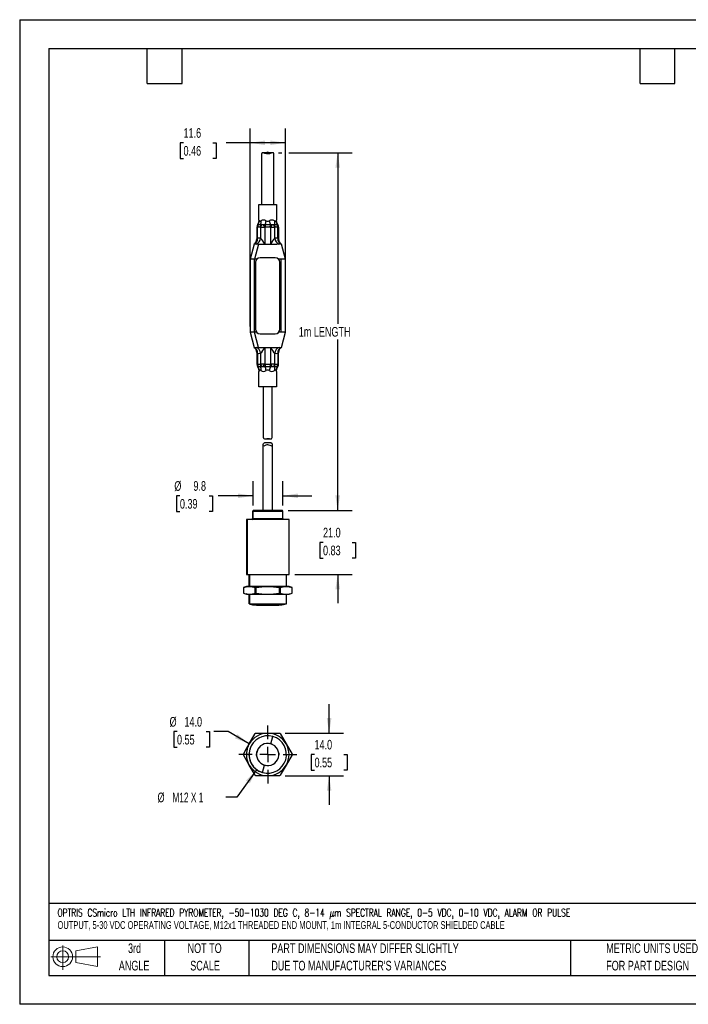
# Model space of a CAD drawing. Header units: millimetres. Extents: x 0 to 419, y 0 to 324.
# Tile 1 of 2: x 0 to 220, y 0 to 324. Entities that reach past the tile are written whole.
import ezdxf

# ---------------------------------------------------------------- set-up
doc = ezdxf.new("R2010")
doc.units = ezdxf.units.MM
doc.header["$LTSCALE"] = 1.5
doc.linetypes.add('CENTERX2', pattern=[20.32, 12.7, -2.54, 2.54, -2.54])
doc.layers.add('CENTER', color=40, linetype='CENTERX2')
doc.layers.add('SLD-DEFPOINTS', color=7, linetype='Continuous')
doc.layers.add('DIMENSIONS', color=140, linetype='Continuous', lineweight=25)
doc.layers.add('TEXT', color=140, linetype='Continuous', lineweight=25)
doc.styles.add('SLDTEXTSTYLE0', font='TXT', dxfattribs={"width": 0.7})
doc.styles.add('SLDTEXTSTYLE1', font='TXT', dxfattribs={"width": 0.7, "bigfont": 'bigfont'})
doc.styles.add('SLDTEXTSTYLE3', font='TXT', dxfattribs={"width": 0.642857})
doc.dimstyles.new('SLDDIMSTYLE0', dxfattribs={"dimtxt": 3.237012, "dimasz": 4.953, "dimexe": 0, "dimexo": 0.0625, "dimgap": 0.809253, "dimtad": 0, "dimtih": 1, "dimtoh": 1, "dimrnd": 1e-09, "dimzin": 4, "dimdsep": 46, "dimtxsty": 'SLDTEXTSTYLE0', "dimsah": 1, "dimcen": 0.09, "dimadec": 0, "dimazin": 1, "dimtfac": 1, "dimtmove": 0, "dimatfit": 0, "dimfxl": 0, "dimfrac": 2, "dimtolj": 1, "dimtzin": 12, "dimarcsym": 0})
doc.dimstyles.new('SLDDIMSTYLE1', dxfattribs={"dimtxt": 3.237012, "dimasz": 4.953, "dimexe": 0, "dimexo": 0.0625, "dimgap": 0.809253, "dimtad": 0, "dimtih": 1, "dimtoh": 1, "dimrnd": 1e-09, "dimzin": 4, "dimdsep": 46, "dimtxsty": 'SLDTEXTSTYLE0', "dimsah": 1, "dimcen": 0, "dimadec": 0, "dimazin": 1, "dimtfac": 1, "dimtofl": 0, "dimtmove": 0, "dimatfit": 3, "dimfxl": 0, "dimfrac": 2, "dimtolj": 1, "dimtzin": 12, "dimarcsym": 0})
doc.dimstyles.new('SLDDIMSTYLE2', dxfattribs={"dimtxt": 3.237012, "dimasz": 4.953, "dimexe": 0, "dimexo": 0.0625, "dimgap": 0.809253, "dimtad": 0, "dimtih": 1, "dimtoh": 1, "dimrnd": 1e-09, "dimzin": 12, "dimdsep": 46, "dimtxsty": 'SLDTEXTSTYLE0', "dimsah": 1, "dimcen": 0, "dimadec": 0, "dimazin": 3, "dimtfac": 1, "dimtofl": 0, "dimtmove": 0, "dimatfit": 3, "dimfxl": 0, "dimfrac": 2, "dimtolj": 1, "dimtzin": 12, "dimarcsym": 0})
doc.dimstyles.new('SLDDIMSTYLE3', dxfattribs={"dimtxt": 3.237012, "dimasz": 4.953, "dimexe": 0, "dimexo": 0.0625, "dimgap": 0.809253, "dimtad": 0, "dimtih": 1, "dimtoh": 1, "dimrnd": 1e-09, "dimzin": 12, "dimdsep": 46, "dimtxsty": 'SLDTEXTSTYLE0', "dimsah": 1, "dimcen": 0.09, "dimadec": 0, "dimazin": 3, "dimtfac": 1, "dimtmove": 0, "dimatfit": 0, "dimfxl": 0, "dimfrac": 2, "dimtolj": 1, "dimtzin": 12, "dimarcsym": 0})
doc.dimstyles.new('SLDDIMSTYLE5', dxfattribs={"dimtxt": 3.237012, "dimasz": 4.953, "dimexe": 0, "dimexo": 0.0625, "dimgap": 0.809253, "dimtad": 0, "dimtih": 1, "dimtoh": 1, "dimrnd": 1e-09, "dimzin": 12, "dimdsep": 46, "dimtxsty": 'SLDTEXTSTYLE0', "dimsah": 1, "dimcen": 0.09, "dimadec": 0, "dimazin": 3, "dimtfac": 1, "dimtofl": 0, "dimtmove": 0, "dimatfit": 3, "dimfxl": 0, "dimfrac": 2, "dimtolj": 1, "dimtzin": 12, "dimarcsym": 0})

# ---------------------------------------------------------------- blocks, each defined once
blk = doc.blocks.new('Block11')
at = {"color": 7, "linetype": 'Continuous', "lineweight": 18}
for p, q in [((3.88, 7.97), (3.88, 0)), ((8.22, 6.25), (15.26, 7.55)), ((15.26, 7.55), (15.26, 1.1)), ((0, 4.32), (16.31, 4.32)), ((8.22, 2.39), (8.22, 6.25)), ((8.22, 2.39), (15.26, 1.1))]:
    blk.add_line(p, q, dxfattribs=at)
for radius in [3.23, 1.93]:
    blk.add_circle((3.88, 4.32), radius, dxfattribs=at)
blk = doc.blocks.new('Block12')
at = {"layer": 'SLD-DEFPOINTS'}
blk.add_blockref('Block11', (0, 0), dxfattribs=at)
blk = doc.blocks.new('SW_NOTE_0')
at = {"layer": 'TEXT', "color": 0, "linetype": 'CENTERX2', "lineweight": 18, "char_height": 2.55, "attachment_point": 1}
for s, insert, style in [('OPTRIS CSmicro LTH INFRARED PYROMETER, -50-1030 DEG C, 8-14 μm SPECTRAL RANGE, 0-5 VDC, 0-10 VDC, ALARM OR PULSE', (0, 3.29), 'SLDTEXTSTYLE1'), ('OUTPUT, 5-30 VDC OPERATING VOLTAGE, M12x1 THREADED END MOUNT, 1m INTEGRAL 5-CONDUCTOR SHIELDED CABLE', (0, -0.76), 'SLDTEXTSTYLE0')]:
    blk.add_mtext(s, dxfattribs=dict(at, insert=insert, style=style))
blk = doc.blocks.new('SW_NOTE_0_3')
at = {"layer": 'TEXT', "color": 0, "linetype": 'CENTERX2', "lineweight": 18, "char_height": 3.175, "attachment_point": 1, "style": 'SLDTEXTSTYLE0'}
for s, insert in [('PART DIMENSIONS MAY DIFFER SLIGHTLY', (0, 4.09)), ("DUE TO MANUFACTURER'S VARIANCES", (0, -1.64))]:
    blk.add_mtext(s, dxfattribs=dict(at, insert=insert))
blk = doc.blocks.new('SW_NOTE_0_4')
at = {"layer": 'TEXT', "color": 0, "linetype": 'CENTERX2', "lineweight": 18, "char_height": 3.175, "attachment_point": 2, "style": 'SLDTEXTSTYLE0'}
for s, insert in [('NOT TO', (7.89, 4.09)), ('SCALE', (8.03, -1.64))]:
    blk.add_mtext(s, dxfattribs=dict(at, insert=insert))
blk = doc.blocks.new('SW_NOTE_0_5')
at = {"layer": 'TEXT', "color": 0, "linetype": 'CENTERX2', "lineweight": 18, "char_height": 3.175, "attachment_point": 2, "style": 'SLDTEXTSTYLE0'}
for s, insert in [('3rd', (3.47, 4.09)), ('ANGLE', (3.33, -1.64))]:
    blk.add_mtext(s, dxfattribs=dict(at, insert=insert))
blk = doc.blocks.new('SW_NOTE_0_6')
at = {"layer": 'TEXT', "color": 0, "linetype": 'CENTERX2', "lineweight": 18, "char_height": 3.175, "attachment_point": 1, "style": 'SLDTEXTSTYLE0'}
for s, insert in [('METRIC UNITS USED', (0, 4.09)), ('FOR PART DESIGN', (0, -1.64))]:
    blk.add_mtext(s, dxfattribs=dict(at, insert=insert))
blk = doc.blocks.new('_D')
at = {"layer": 'DIMENSIONS'}
for p, q in [((101.69, 89.17), (101.69, 98.7)), ((87.27, 89.17), (106.45, 89.17)), ((96.88, 82.17), (95.79, 82.17)), ((95.79, 82.17), (95.79, 77.03)), ((106.49, 82.17), (107.58, 82.17)), ((107.58, 82.17), (107.58, 77.03)), ((87.27, 75.17), (106.45, 75.17)), ((95.79, 77.03), (96.88, 77.03)), ((101.68, 75.17), (101.68, 65.65)), ((107.58, 77.03), (106.49, 77.03))]:
    blk.add_line(p, q, dxfattribs=at)
for points in [[(101.69, 89.17), (102.45, 94.12), (100.92, 94.12)], [(101.68, 75.17), (100.92, 70.22), (102.44, 70.22)]]:
    blk.add_solid(points, dxfattribs=at)
at = {"layer": 'DIMENSIONS', "char_height": 3.175, "attachment_point": 1, "style": 'SLDTEXTSTYLE0'}
for s, insert in [('14.0', (96.88, 86.99)), ('0.55', (96.88, 81.12))]:
    blk.add_mtext(s, dxfattribs=dict(at, insert=insert))
blk = doc.blocks.new('_D_1')
at = {"layer": 'DIMENSIONS'}
for p, q in [((51.69, 89.69), (50.6, 89.69)), ((50.6, 89.69), (50.6, 84.55)), ((61.31, 89.69), (62.4, 89.69)), ((62.4, 89.69), (62.4, 84.55)), ((68.47, 89.69), (63.75, 89.69)), ((75.43, 85.67), (68.47, 89.69)), ((50.6, 84.55), (51.69, 84.55)), ((62.4, 84.55), (61.31, 84.55))]:
    blk.add_line(p, q, dxfattribs=at)
blk.add_arc((81.49, 82.17), 7, 165.2157, 184.2297, dxfattribs=at)
blk.add_solid([(75.43, 85.67), (71.52, 88.81), (70.76, 87.49)], dxfattribs=at)
at = {"layer": 'DIMENSIONS', "char_height": 3.175, "attachment_point": 1, "style": 'SLDTEXTSTYLE0'}
for s, insert in [('%%c', (49.25, 94.51)), ('14.0', (54.13, 94.51)), ('0.55', (51.69, 88.64))]:
    blk.add_mtext(s, dxfattribs=dict(at, insert=insert))
blk = doc.blocks.new('_D_2')
at = {"layer": 'DIMENSIONS'}
for p, q in [((77.9, 77.18), (71.39, 68.11)), ((71.39, 68.11), (67.7, 68.11))]:
    blk.add_line(p, q, dxfattribs=at)
blk.add_arc((81.49, 82.17), 6.15, 180.9607, 272.0388, dxfattribs=at)
blk.add_solid([(77.9, 77.18), (74.39, 73.6), (75.63, 72.71)], dxfattribs=at)
at = {"layer": 'DIMENSIONS', "char_height": 3.175, "attachment_point": 1}
for s, insert, style in [('%%c', (45.29, 69.64), 'SLDTEXTSTYLE0'), ('M12 X 1', (50.18, 69.64), 'SLDTEXTSTYLE3')]:
    blk.add_mtext(s, dxfattribs=dict(at, insert=insert, style=style))
blk = doc.blocks.new('SW_CENTERMARKSYMBOL_0')
at = {"layer": 'CENTER', "color": 0}
for p, q in [((0, 5.08), (0, 9.54)), ((-5.08, 0), (-9.54, 0)), ((0, 0), (-2.54, 0)), ((0, 0), (0, 2.54)), ((0, 0), (0, -2.54)), ((0, 0), (2.54, 0)), ((5.08, 0), (9.54, 0)), ((0, -5.08), (0, -9.54))]:
    blk.add_line(p, q, dxfattribs=at)
blk = doc.blocks.new('_D_7')
at = {"layer": 'DIMENSIONS'}
for p, q in [((85.09, 280.11), (86.15, 280.11)), ((88.44, 280.11), (109.26, 280.11)), ((104.49, 280.11), (104.49, 223.84)), ((104.49, 162.42), (104.49, 218.7)), ((88.23, 162.42), (109.26, 162.42))]:
    blk.add_line(p, q, dxfattribs=at)
for points in [[(104.49, 280.11), (103.73, 275.16), (105.26, 275.16)], [(104.49, 162.42), (105.26, 167.37), (103.73, 167.37)]]:
    blk.add_solid(points, dxfattribs=at)
at = {"layer": 'DIMENSIONS', "insert": (91.71, 222.79), "char_height": 3.175, "attachment_point": 1, "style": 'SLDTEXTSTYLE0'}
blk.add_mtext('1m LENGTH', dxfattribs=at)
blk = doc.blocks.new('_D_8')
at = {"layer": 'DIMENSIONS'}
for p, q in [((75.69, 222.97), (75.69, 288.12)), ((87.29, 222.97), (87.29, 288.12)), ((53.83, 283.36), (52.74, 283.36)), ((52.74, 283.36), (52.74, 278.21)), ((63.45, 283.36), (64.53, 283.36)), ((64.53, 283.36), (64.53, 278.21)), ((75.69, 283.36), (67.83, 283.36)), ((87.29, 283.36), (75.69, 283.36)), ((52.74, 278.21), (53.83, 278.21)), ((64.53, 278.21), (63.45, 278.21))]:
    blk.add_line(p, q, dxfattribs=at)
for points in [[(75.69, 283.36), (80.65, 282.6), (80.65, 284.12)], [(87.29, 283.36), (82.34, 284.12), (82.34, 282.6)]]:
    blk.add_solid(points, dxfattribs=at)
at = {"layer": 'DIMENSIONS', "char_height": 3.175, "attachment_point": 1, "style": 'SLDTEXTSTYLE0'}
for s, insert in [('11.6', (53.83, 288.18)), ('0.46', (53.83, 282.31))]:
    blk.add_mtext(s, dxfattribs=dict(at, insert=insert))
blk = doc.blocks.new('_D_9')
at = {"layer": 'DIMENSIONS'}
for p, q in [((104.49, 162.42), (104.49, 171.95)), ((88.23, 162.42), (109.26, 162.42)), ((99.68, 151.92), (98.6, 151.92)), ((98.6, 151.92), (98.6, 146.78)), ((109.3, 151.92), (110.39, 151.92)), ((110.39, 151.92), (110.39, 146.78)), ((98.6, 146.78), (99.68, 146.78)), ((110.39, 146.78), (109.3, 146.78)), ((90.4, 141.42), (109.26, 141.42)), ((104.49, 141.42), (104.49, 131.9))]:
    blk.add_line(p, q, dxfattribs=at)
for points in [[(104.49, 162.42), (105.26, 167.37), (103.73, 167.37)], [(104.49, 141.42), (103.73, 136.47), (105.26, 136.47)]]:
    blk.add_solid(points, dxfattribs=at)
at = {"layer": 'DIMENSIONS', "char_height": 3.175, "attachment_point": 1, "style": 'SLDTEXTSTYLE0'}
for s, insert in [('21.0', (99.68, 156.74)), ('0.83', (99.68, 150.87))]:
    blk.add_mtext(s, dxfattribs=dict(at, insert=insert))
blk = doc.blocks.new('_D_10')
at = {"layer": 'DIMENSIONS'}
for p, q in [((76.69, 164.03), (76.69, 172.02)), ((86.49, 164.03), (86.49, 172.02)), ((52.65, 167.25), (51.56, 167.25)), ((51.56, 167.25), (51.56, 162.11)), ((62.27, 167.25), (63.36, 167.25)), ((63.36, 167.25), (63.36, 162.11)), ((76.69, 167.25), (65.17, 167.25)), ((86.49, 167.25), (96.02, 167.25)), ((51.56, 162.11), (52.65, 162.11)), ((63.36, 162.11), (62.27, 162.11))]:
    blk.add_line(p, q, dxfattribs=at)
for points in [[(76.69, 167.25), (71.74, 168.02), (71.74, 166.49)], [(86.49, 167.25), (91.45, 166.49), (91.45, 168.02)]]:
    blk.add_solid(points, dxfattribs=at)
at = {"layer": 'DIMENSIONS', "char_height": 3.175, "attachment_point": 1, "style": 'SLDTEXTSTYLE0'}
for s, insert in [('%%c', (50.81, 172.07)), ('9.8', (57.09, 172.07)), ('0.39', (52.65, 166.2))]:
    blk.add_mtext(s, dxfattribs=dict(at, insert=insert))

msp = doc.modelspace()

# ---------------------------------------------------------------- linework, layer by layer
at = {"color": 7, "linetype": 'Continuous'}
for p, q in [((0.004, 323.854), (0.004, 0.004)), ((0.004, 323.854), (419.104, 323.854)), ((419.104, 0.004), (0.004, 0.004))]:
    msp.add_line(p, q, dxfattribs=at)
for p, q in [((79.494, 279.546), (79.494, 263.061)), ((83.172, 280.114), (79.813, 280.114)), ((83.494, 263.061), (83.494, 279.546)), ((78.594, 257.942), (78.594, 263.061)), ((78.594, 263.061), (84.394, 263.061)), ((84.394, 263.061), (84.394, 257.942)), ((78.335, 256.345), (78.168, 256.382)), ((79.215, 256.345), (78.335, 256.345)), ((79.66, 256.382), (79.215, 256.345)), ((80.001, 256.382), (79.66, 256.382)), ((80.001, 256.382), (80.512, 255.608)), ((80.613, 256.345), (80.001, 256.382)), ((80.613, 256.345), (80.664, 255.671)), ((82.374, 256.345), (80.613, 256.345)), ((82.324, 255.671), (82.374, 256.345)), ((82.987, 256.382), (82.374, 256.345)), ((82.475, 255.608), (82.987, 256.382)), ((83.327, 256.382), (82.987, 256.382)), ((83.772, 256.345), (83.327, 256.382)), ((84.653, 256.345), (83.772, 256.345)), ((84.82, 256.382), (84.653, 256.345)), ((77.931, 255.61), (77.931, 251.753)), ((78.145, 251.975), (78.145, 255.608)), ((78.221, 255.671), (79.051, 255.671)), ((79.127, 255.608), (79.127, 251.991)), ((80.512, 255.608), (80.512, 250.061)), ((80.664, 255.671), (82.324, 255.671)), ((82.475, 250.061), (82.475, 255.608)), ((83.861, 251.991), (83.861, 255.608)), ((83.937, 255.671), (84.767, 255.671)), ((84.843, 251.975), (84.843, 255.608)), ((85.057, 255.591), (85.057, 251.755)), ((76.994, 250.061), (75.694, 245.061)), ((77.237, 250.159), (76.991, 250.058)), ((78.494, 250.061), (77.194, 245.061)), ((78.494, 250.061), (80.512, 250.061)), ((80.512, 250.061), (82.475, 250.061)), ((82.475, 250.061), (84.494, 250.061)), ((85.996, 250.058), (85.751, 250.159)), ((87.294, 245.061), (85.994, 250.061)), ((77.194, 245.061), (75.694, 245.061)), ((75.694, 245.061), (75.694, 221.061)), ((77.194, 221.061), (77.194, 245.061)), ((77.876, 245.061), (77.194, 245.061)), ((77.494, 244.061), (77.494, 222.061)), ((83.994, 245.561), (78.994, 245.561)), ((85.794, 245.061), (85.112, 245.061)), ((85.494, 222.061), (85.494, 244.061)), ((87.294, 245.061), (85.794, 245.061)), ((85.794, 245.061), (85.794, 221.061)), ((87.294, 221.061), (87.294, 245.061)), ((75.694, 221.061), (76.994, 216.061)), ((77.194, 221.061), (75.694, 221.061)), ((78.494, 216.061), (77.194, 221.061)), ((77.876, 221.061), (77.194, 221.061)), ((78.994, 220.561), (83.994, 220.561)), ((85.794, 221.061), (85.112, 221.061)), ((87.294, 221.061), (85.794, 221.061)), ((85.994, 216.061), (87.294, 221.061)), ((76.991, 216.064), (77.237, 215.963)), ((77.931, 214.367), (77.931, 210.531)), ((78.145, 214.147), (78.145, 210.514)), ((78.494, 216.061), (80.512, 216.061)), ((79.127, 214.131), (79.127, 210.514)), ((80.512, 216.061), (80.512, 210.514)), ((80.512, 216.061), (82.475, 216.061)), ((82.475, 216.061), (84.494, 216.061)), ((82.475, 210.514), (82.475, 216.061)), ((83.861, 210.514), (83.861, 214.131)), ((84.843, 214.147), (84.843, 210.514)), ((85.057, 210.512), (85.057, 214.368)), ((85.751, 215.963), (85.996, 216.064)), ((80.001, 209.74), (80.512, 210.514)), ((82.987, 209.74), (82.475, 210.514)), ((78.168, 209.74), (78.335, 209.777)), ((79.051, 210.451), (78.221, 210.451)), ((78.335, 209.777), (79.215, 209.777)), ((78.594, 203.061), (78.594, 208.18)), ((79.215, 209.777), (79.66, 209.74)), ((79.66, 209.74), (80.001, 209.74)), ((80.001, 209.74), (80.613, 209.777)), ((80.664, 210.451), (80.613, 209.777)), ((80.613, 209.777), (82.374, 209.777)), ((82.324, 210.451), (80.664, 210.451)), ((82.374, 209.777), (82.324, 210.451)), ((82.374, 209.777), (82.987, 209.74)), ((82.987, 209.74), (83.327, 209.74)), ((83.327, 209.74), (83.772, 209.777)), ((83.772, 209.777), (84.653, 209.777)), ((84.767, 210.451), (83.937, 210.451)), ((84.394, 208.18), (84.394, 203.061)), ((84.653, 209.777), (84.82, 209.74)), ((84.394, 203.061), (78.594, 203.061)), ((79.994, 203.061), (79.994, 186.576)), ((82.994, 186.576), (82.994, 203.061)), ((80.464, 186.008), (82.533, 186.008)), ((82.533, 184.674), (80.464, 184.674)), ((79.994, 162.421), (79.994, 184.106)), ((82.994, 184.106), (82.994, 162.421)), ((76.667, 162.421), (76.494, 162.121)), ((76.494, 162.121), (76.494, 159.721)), ((76.694, 162.121), (76.494, 162.121)), ((76.86, 162.421), (76.667, 162.421)), ((76.694, 162.121), (76.86, 162.421)), ((86.494, 162.121), (76.694, 162.121)), ((76.694, 159.721), (76.694, 162.121)), ((86.321, 162.421), (76.86, 162.421)), ((86.494, 162.121), (86.321, 162.421)), ((86.494, 159.721), (86.494, 162.121)), ((74.494, 159.423), (74.494, 141.421)), ((74.774, 159.423), (74.494, 159.423)), ((74.774, 159.423), (74.774, 141.421)), ((88.494, 159.423), (74.774, 159.423)), ((76.494, 159.721), (76.196, 159.423)), ((76.408, 159.423), (76.694, 159.721)), ((76.694, 159.721), (76.494, 159.721)), ((86.494, 159.721), (76.694, 159.721)), ((86.792, 159.423), (86.494, 159.721)), ((88.494, 141.421), (88.494, 159.423)), ((74.494, 141.421), (74.774, 141.421)), ((74.774, 141.421), (88.494, 141.421)), ((75.344, 141.421), (75.344, 137.421)), ((75.59, 137.421), (75.59, 141.421)), ((87.644, 137.421), (87.644, 141.421)), ((74.494, 137.421), (73.494, 137.057)), ((73.494, 137.057), (73.494, 135.285)), ((73.495, 137.057), (73.494, 137.057)), ((73.495, 137.057), (73.495, 135.285)), ((75.432, 137.421), (74.494, 137.421)), ((81.495, 137.421), (75.432, 137.421)), ((77.622, 137.057), (77.369, 137.057)), ((77.369, 135.285), (77.369, 137.057)), ((77.622, 137.057), (77.622, 135.285)), ((87.557, 137.421), (81.495, 137.421)), ((85.368, 135.285), (85.368, 137.057)), ((85.621, 137.057), (85.368, 137.057)), ((85.621, 137.057), (85.621, 135.285)), ((88.494, 137.421), (87.557, 137.421)), ((89.494, 137.057), (88.494, 137.421)), ((89.493, 135.285), (89.493, 137.057)), ((89.494, 137.057), (89.493, 137.057)), ((89.494, 135.285), (89.494, 137.057)), ((73.494, 135.285), (74.494, 134.921)), ((73.494, 135.285), (73.495, 135.285)), ((73.495, 135.285), (74.575, 134.996)), ((74.494, 134.921), (74.774, 134.921)), ((74.575, 134.996), (75.432, 134.921)), ((74.774, 134.921), (74.575, 134.996)), ((74.774, 134.921), (75.432, 134.921)), ((75.344, 134.921), (75.344, 131.672)), ((75.432, 134.921), (81.495, 134.921)), ((75.59, 131.671), (75.59, 134.921)), ((77.369, 135.285), (77.622, 135.285)), ((81.495, 134.921), (87.557, 134.921)), ((85.621, 135.285), (85.368, 135.285)), ((87.557, 134.921), (88.494, 134.921)), ((87.644, 131.672), (87.644, 134.921)), ((88.494, 134.921), (89.494, 135.285)), ((89.494, 135.285), (89.493, 135.285)), ((85.137, 131.233), (84.998, 131.233)), ((75.432, 85.675), (77.369, 89.029)), ((77.622, 89.175), (81.495, 89.174)), ((81.495, 89.174), (85.368, 89.174)), ((82.515, 85.679), (83.215, 88.079)), ((85.621, 89.028), (87.557, 85.673)), ((74.575, 84.191), (75.432, 85.675)), ((75.772, 84.368), (75.694, 83.974)), ((87.294, 83.974), (87.201, 84.444)), ((87.557, 85.673), (89.493, 82.319)), ((73.495, 82.321), (74.575, 84.191)), ((75.431, 78.675), (73.495, 82.03)), ((74.774, 84.133), (74.575, 84.191)), ((77.864, 81.791), (77.844, 82.174)), ((85.124, 82.558), (85.144, 82.174)), ((85.144, 82.174), (85.143, 82.11)), ((89.493, 82.027), (87.556, 78.673)), ((77.367, 75.321), (75.431, 78.675)), ((75.694, 80.374), (75.787, 79.905)), ((79.773, 76.27), (80.472, 78.67)), ((87.556, 78.673), (85.619, 75.32)), ((87.294, 80.374), (87.216, 79.98)), ((81.493, 75.174), (77.62, 75.175)), ((85.366, 75.174), (81.493, 75.174))]:
    msp.add_line(p, q)
at = {"flags": 128}
for points in [[(83.494, 279.546), (83.469, 279.795), (83.384, 280.012), (83.245, 280.108), (83.046, 280.094), (82.648, 279.946), (82.128, 279.767), (81.602, 279.685), (81.061, 279.722), (80.586, 279.852), (80.098, 280.043), (79.845, 280.112), (79.683, 280.086), (79.575, 279.963), (79.495, 279.592), (79.494, 279.546)], [(78.152, 256.375), (77.987, 255.998), (77.931, 255.591)], [(78.594, 257.942), (78.481, 257.126), (78.147, 256.366)], [(78.594, 257.942), (78.642, 257.88), (78.776, 257.692)], [(78.776, 257.692), (78.873, 257.591), (78.982, 257.558), (79.108, 257.591), (79.259, 257.692)], [(83.729, 257.692), (83.88, 257.591), (84.005, 257.558), (84.114, 257.591), (84.212, 257.692)], [(84.212, 257.692), (84.345, 257.879), (84.394, 257.942)], [(84.841, 256.366), (84.507, 257.126), (84.394, 257.942)], [(85.057, 255.591), (85.001, 255.998), (84.836, 256.375)], [(78.145, 255.608), (77.985, 255.595), (77.931, 255.591)], [(78.221, 255.671), (78.186, 255.653), (78.145, 255.608)], [(79.127, 255.608), (79.086, 255.653), (79.051, 255.671)], [(80.664, 255.671), (80.594, 255.653), (80.512, 255.608)], [(82.475, 255.608), (82.394, 255.653), (82.324, 255.671)], [(83.937, 255.671), (83.902, 255.653), (83.861, 255.608)], [(84.843, 255.608), (84.802, 255.653), (84.767, 255.671)], [(85.057, 255.591), (85.002, 255.595), (84.843, 255.608)], [(77.679, 250.061), (77.308, 250.061), (77.07, 250.061), (77.018, 250.061)], [(78.494, 250.061), (77.996, 250.061), (77.679, 250.061)], [(77.931, 251.755), (77.931, 251.755), (77.944, 251.774), (77.988, 251.829), (78.055, 251.901), (78.109, 251.948), (78.145, 251.975)], [(85.309, 250.061), (84.841, 250.061), (84.494, 250.061)], [(85.974, 250.061), (85.946, 250.061), (85.742, 250.061), (85.399, 250.061), (85.309, 250.061)], [(77.013, 216.061), (77.042, 216.061), (77.245, 216.061), (77.589, 216.061), (77.679, 216.061)], [(77.679, 216.061), (78.147, 216.061), (78.494, 216.061)], [(84.494, 216.061), (84.991, 216.061), (85.309, 216.061)], [(85.057, 214.367), (85.057, 214.367), (85.044, 214.348), (85, 214.293), (84.933, 214.221), (84.879, 214.174), (84.843, 214.147)], [(85.309, 216.061), (85.591, 216.061), (85.871, 216.061), (85.99, 216.061), (85.994, 216.061)], [(77.931, 210.531), (77.987, 210.124), (78.152, 209.747)], [(77.931, 210.531), (77.985, 210.527), (78.145, 210.514)], [(78.145, 210.514), (78.186, 210.469), (78.221, 210.451)], [(79.051, 210.451), (79.086, 210.469), (79.127, 210.514)], [(80.512, 210.514), (80.594, 210.469), (80.664, 210.451)], [(82.324, 210.451), (82.394, 210.469), (82.475, 210.514)], [(83.861, 210.514), (83.902, 210.469), (83.937, 210.451)], [(84.767, 210.451), (84.802, 210.469), (84.843, 210.514)], [(84.836, 209.747), (85.001, 210.124), (85.057, 210.531)], [(84.843, 210.514), (85.002, 210.527), (85.057, 210.531)], [(78.147, 209.756), (78.481, 208.995), (78.594, 208.18)], [(78.776, 208.43), (78.642, 208.242), (78.594, 208.18)], [(79.259, 208.43), (79.108, 208.531), (78.982, 208.564), (78.873, 208.531), (78.776, 208.43)], [(84.212, 208.43), (84.114, 208.531), (84.005, 208.564), (83.88, 208.531), (83.729, 208.43)], [(84.394, 208.18), (84.345, 208.242), (84.212, 208.43)], [(84.394, 208.18), (84.507, 208.995), (84.841, 209.756)], [(79.994, 186.576), (80.074, 186.206), (80.208, 186.06), (80.42, 186.008), (80.763, 186.039), (81.179, 186.093), (81.684, 186.102), (82.128, 186.054), (82.533, 186.008), (82.745, 186.042), (82.888, 186.165), (82.988, 186.472), (82.994, 186.576)], [(79.994, 184.106), (80.074, 184.475), (80.208, 184.622), (80.42, 184.674), (80.464, 184.67)], [(82.533, 184.674), (82.745, 184.64), (82.888, 184.517), (82.988, 184.21), (82.994, 184.106)], [(82.994, 184.106), (82.931, 183.781), (82.841, 183.661), (82.728, 183.619), (82.585, 183.646), (82.292, 183.784), (81.908, 183.952), (81.577, 184.019), (81.235, 183.994), (80.854, 183.862), (80.425, 183.654), (80.266, 183.619), (80.141, 183.665), (80.039, 183.822), (79.994, 184.106)], [(73.495, 137.057), (74.456, 137.324), (75.432, 137.421)], [(75.432, 137.421), (76.401, 137.325), (77.369, 137.057)], [(77.622, 137.057), (79.543, 137.324), (81.495, 137.421)], [(81.495, 137.421), (83.431, 137.325), (85.368, 137.057)], [(85.621, 137.057), (86.581, 137.324), (87.557, 137.421)], [(87.557, 137.421), (88.525, 137.325), (89.493, 137.057)], [(75.432, 134.921), (76.401, 135.017), (77.369, 135.285)], [(77.622, 135.285), (79.543, 135.018), (81.495, 134.921)], [(81.495, 134.921), (83.431, 135.017), (85.368, 135.285)], [(85.621, 135.285), (86.581, 135.018), (87.557, 134.921)], [(87.557, 134.921), (88.525, 135.017), (89.493, 135.285)], [(75.353, 131.672), (75.395, 131.671), (75.59, 131.671)], [(75.354, 131.679), (76.478, 131.444), (77.857, 131.236)], [(75.59, 131.671), (75.963, 131.671), (76.492, 131.672), (77.164, 131.672), (77.958, 131.672), (78.854, 131.672), (79.823, 131.671), (80.841, 131.671), (81.877, 131.671), (83.215, 131.671)], [(77.856, 131.233), (77.851, 131.233), (77.99, 131.233)], [(80.472, 131.233), (79.907, 131.233), (79.37, 131.233), (78.908, 131.233), (78.507, 131.233), (78.201, 131.233), (77.981, 131.233), (77.865, 131.233)], [(77.99, 131.233), (78.211, 131.233), (78.525, 131.233), (78.924, 131.233), (79.396, 131.233), (79.927, 131.233), (80.502, 131.233), (81.106, 131.233), (81.721, 131.233), (82.515, 131.233)], [(84.998, 131.233), (84.777, 131.233), (84.462, 131.233), (84.064, 131.233), (83.592, 131.233), (83.061, 131.233), (82.485, 131.233), (81.881, 131.233), (81.267, 131.233), (80.472, 131.233)], [(82.515, 131.233), (82.908, 131.451), (83.215, 131.671)], [(82.515, 131.233), (83.081, 131.233), (83.618, 131.233), (84.08, 131.233), (84.48, 131.233), (84.787, 131.233), (85.007, 131.233), (85.122, 131.233), (85.132, 131.233)], [(83.215, 131.671), (84.636, 131.671), (85.468, 131.671), (86.209, 131.671), (86.797, 131.672), (87.25, 131.672), (87.529, 131.672), (87.642, 131.672), (87.635, 131.672)], [(85.13, 131.242), (86.176, 131.386), (87.634, 131.674)], [(77.844, 82.174), (77.899, 82.808), (78.036, 83.343)]]:
    msp.add_lwpolyline(points, dxfattribs=at)
for centre, radius, start, end in [((81.486, 279.218), 1.039, 59.55378, 120.44622), ((79.108, 255.968), 1.028, 156.22681, 200.46023), ((79.868, 255.739), 1.649, 158.44257, 182.35703), ((75.593, 257.988), 3.196, 329.0548, 354.68031), ((80.773, 255.608), 1.723, 154.67056, 177.89105), ((80.824, 255.009), 1.8, 130.27523, 160.53957), ((75.977, 257.123), 3.331, 346.48883, 9.83935), ((80.135, 256.304), 1.642, 57.73435, 122.26565), ((64.266, 261.907), 17.268, 341.21025, 345.87298), ((81.494, 258.512), 0.951, 239.51815, 300.48185), ((82.853, 256.303), 1.642, 57.74243, 122.25757), ((98.722, 261.907), 17.268, 194.12702, 198.78975), ((82.164, 255.009), 1.8, 19.46043, 49.72477), ((87.011, 257.123), 3.331, 170.16065, 193.51117), ((82.215, 255.608), 1.723, 2.10895, 25.32944), ((87.394, 257.988), 3.196, 185.31969, 210.9452), ((83.119, 255.739), 1.649, 357.64297, 21.55743), ((83.879, 255.968), 1.028, 339.53977, 23.77319), ((79.82, 268.979), 13.389, 267.03384, 272.96616), ((83.168, 268.979), 13.389, 267.03384, 272.96616), ((76.376, 251.736), 1.785, 290.23816, 7.69967), ((75.931, 251.755), 2, 302.10654, 0.00002), ((77.026, 252.059), 2.102, 288.10326, 358.15393), ((78.67, 249.889), 2.151, 77.754, 104.13267), ((75.97, 248.262), 4.885, 21.60227, 49.75032), ((87.017, 248.262), 4.885, 130.24924, 158.39817), ((84.317, 249.889), 2.151, 75.86795, 102.24538), ((85.962, 252.059), 2.102, 181.84607, 251.89707), ((86.611, 251.736), 1.785, 172.30033, 249.76184), ((84.332, 251.262), 0.877, 34.20925, 54.37465), ((87.057, 251.755), 2, 179.99998, 237.89346), ((78.994, 244.061), 1.5, 90, 180), ((83.994, 244.061), 1.5, 0, 90), ((78.994, 222.061), 1.5, 180, 270), ((83.994, 222.061), 1.5, 270, 0), ((75.931, 214.367), 2, 359.99998, 57.89346), ((76.376, 214.386), 1.785, 352.30033, 69.76184), ((77.026, 214.063), 2.102, 1.84609, 71.89701), ((78.656, 214.859), 0.876, 214.20561, 234.37826), ((78.67, 216.233), 2.151, 255.86795, 282.24538), ((75.97, 217.859), 4.885, 310.24924, 338.39817), ((87.017, 217.859), 4.885, 201.60227, 229.75032), ((85.962, 214.063), 2.102, 108.10294, 178.15393), ((84.317, 216.233), 2.151, 257.754, 284.13267), ((86.611, 214.386), 1.785, 110.23816, 187.69967), ((87.057, 214.367), 2, 122.10654, 180.00002), ((79.108, 210.154), 1.028, 159.53977, 203.77319), ((79.82, 197.143), 13.389, 87.03384, 92.96616), ((80.824, 211.113), 1.8, 199.46043, 229.72477), ((83.168, 197.143), 13.389, 87.03384, 92.96616), ((82.164, 211.113), 1.8, 310.27523, 340.53957), ((83.879, 210.154), 1.028, 336.22681, 20.46023), ((79.868, 210.383), 1.649, 177.64297, 201.55743), ((75.593, 208.133), 3.196, 5.31969, 30.9452), ((80.773, 210.514), 1.723, 182.10895, 205.32944), ((75.977, 208.999), 3.331, 350.16065, 13.51117), ((80.135, 209.818), 1.642, 237.74191, 302.25809), ((64.266, 204.215), 17.268, 14.12702, 18.78975), ((81.494, 207.61), 0.951, 59.51814, 120.48186), ((98.722, 204.215), 17.268, 161.21025, 165.87298), ((82.853, 209.818), 1.642, 237.73601, 302.26399), ((87.011, 208.999), 3.331, 166.48883, 189.83935), ((82.215, 210.514), 1.723, 334.67056, 357.89105), ((87.394, 208.133), 3.196, 149.0548, 174.68031), ((83.119, 210.383), 1.649, 338.44257, 2.35703), ((81.494, 82.174), 7, 89.99178, 149.99178), ((81.495, 82.173), 6.151, 73.76098, 163.73902), ((81.494, 82.174), 8, 118.94681, 121.03676), ((81.494, 82.174), 7, 29.99178, 89.99178), ((81.493, 82.174), 6.151, 343.75598, 73.74402), ((81.494, 82.174), 8, 58.94681, 61.03676), ((81.494, 82.174), 7, 149.99178, 163.75), ((81.494, 82.173), 3.651, 73.76098, 163.73902), ((81.494, 82.174), 3.65, 64.30599, 81.16302), ((81.493, 82.174), 3.651, 343.76098, 73.73902), ((81.494, 82.174), 7, 329.99178, 29.99178), ((81.494, 82.174), 8, 178.94681, 181.03676), ((81.494, 82.174), 7, 163.75, 209.99178), ((81.495, 82.175), 6.151, 163.75598, 253.74402), ((81.495, 82.175), 3.651, 163.76098, 253.73902), ((81.493, 82.175), 3.651, 253.76098, 343.73902), ((81.494, 82.174), 8, 358.94681, 1.03676), ((81.494, 82.174), 7, 209.99178, 269.99178), ((81.493, 82.176), 6.151, 253.76098, 343.73902), ((81.494, 82.174), 3.65, 244.30599, 261.16302), ((81.494, 82.174), 7, 269.99178, 329.99178), ((81.494, 82.174), 8, 238.94681, 241.03676), ((81.494, 82.174), 8, 298.94681, 301.03676)]:
    msp.add_arc(centre, radius, start, end)
at = {"layer": 'TEXT'}
for p, q in [((9.525, 314.325), (409.575, 314.325)), ((9.525, 314.325), (9.525, 9.525)), ((41.91, 302.895), (41.91, 314.325)), ((53.34, 302.895), (53.34, 314.325)), ((203.835, 302.895), (203.835, 314.325)), ((215.265, 302.895), (215.265, 314.325)), ((41.91, 302.895), (53.34, 302.895)), ((203.835, 302.895), (215.265, 302.895)), ((409.575, 33.189), (9.525, 33.189)), ((409.575, 20.955), (9.525, 20.955)), ((47.625, 20.955), (47.625, 9.525)), ((75.317, 20.955), (75.317, 9.525)), ((180.97, 20.955), (180.97, 9.525)), ((9.525, 9.525), (409.575, 9.525))]:
    msp.add_line(p, q, dxfattribs=at)

# ---------------------------------------------------------------- block references
at = {"layer": 'CENTER'}
msp.add_blockref('SW_CENTERMARKSYMBOL_0', (81.494, 82.174), dxfattribs=at)
at = {"layer": 'SLD-DEFPOINTS'}
msp.add_blockref('Block12', (10.257, 11.331), dxfattribs=at)
at = {"layer": 'TEXT', "linetype": 'CENTERX2', "lineweight": 18}
for name, p in [('SW_NOTE_0', (12.425, 28.112)), ('SW_NOTE_0_5', (34.271, 15.953)), ('SW_NOTE_0_4', (52.886, 15.953)), ('SW_NOTE_0_3', (82.679, 15.953)), ('SW_NOTE_0_6', (192.718, 15.953))]:
    msp.add_blockref(name, p, dxfattribs=at)

# ---------------------------------------------------------------- dimensions: what is measured, and where the dimension line sits
at = {"layer": 'DIMENSIONS'}
dim = msp.add_linear_dim(base=(75.694, 283.358), p1=(87.294, 221.061), p2=(75.694, 221.061), dimstyle='SLDDIMSTYLE5', dxfattribs=at)
dim.commit()
dim.dimension.update_dxf_attribs({"geometry": '_D_8', "text_midpoint": (58.637, 283.358), "dimtype": 160})
for base, p1, p2, angle, text, dimstyle, picture, middle in [((104.494, 162.421), (83.184, 280.114), (86.321, 162.421), 90, '1m LENGTH', 'SLDDIMSTYLE5', '_D_7', (104.494, 221.268)), ((76.694, 167.254), (86.494, 162.121), (76.694, 162.121), 0, '%%c <>', 'SLDDIMSTYLE3', '_D_10', (57.46, 167.254))]:
    dim = msp.add_linear_dim(base=base, p1=p1, p2=p2, angle=angle, text=text, dimstyle=dimstyle, dxfattribs=at)
    dim.commit()
    dim.dimension.update_dxf_attribs({"geometry": picture, "text_midpoint": middle, "dimtype": 160})
for base, p1, p2, angle, picture, middle in [((104.494, 141.421), (86.321, 162.421), (88.494, 141.421), 90, '_D_9', (104.494, 151.921)), ((101.686, 89.171), (85.366, 75.174), (85.368, 89.174), 89.99178, '_D', (101.685, 82.171))]:
    dim = msp.add_linear_dim(base=base, p1=p1, p2=p2, angle=angle, dimstyle='SLDDIMSTYLE0', dxfattribs=at)
    dim.commit()
    dim.dimension.update_dxf_attribs({"geometry": picture, "text_midpoint": middle, "dimtype": 160})
dim = msp.add_diameter_dim_2p(p1=(87.556, 78.674), p2=(75.432, 85.674), dimstyle='SLDDIMSTYLE1', dxfattribs=at)
dim.commit()
dim.dimension.update_dxf_attribs({"geometry": '_D_1', "text_midpoint": (56.499, 89.693), "dimtype": 163})
dim = msp.add_diameter_dim_2p(p1=(85.084, 87.168), p2=(77.904, 77.181), text='%%cM12 X 1', dimstyle='SLDDIMSTYLE2', dxfattribs=at)
dim.commit()
dim.dimension.update_dxf_attribs({"geometry": '_D_2', "text_midpoint": (56.499, 68.115), "dimtype": 163})

doc.saveas('drawing.dxf')
